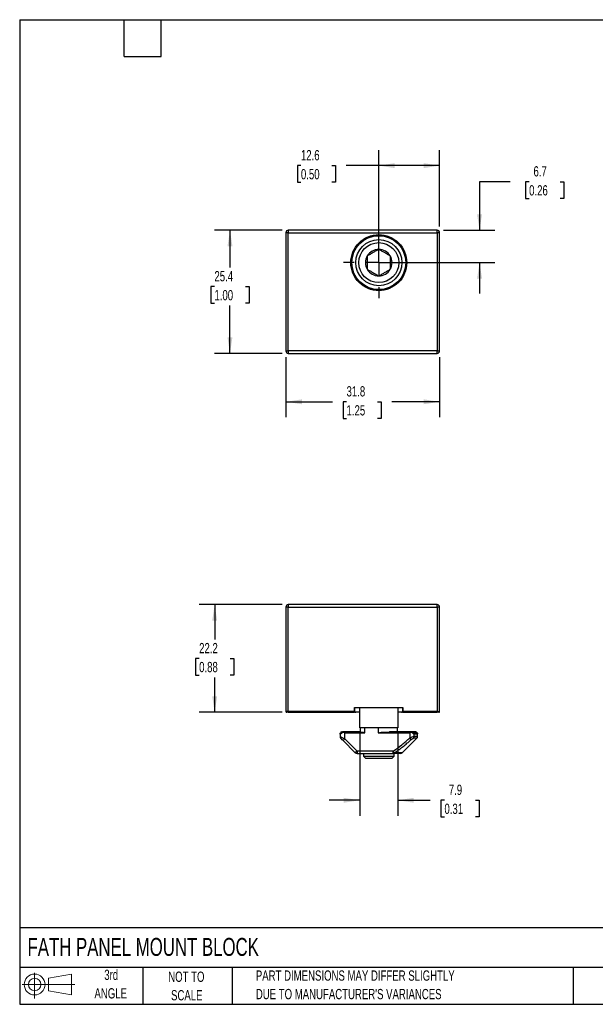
# Model space of a CAD drawing. Header units: millimetres. Extents: x 6 to 273, y 6 to 210.
# Tile 1 of 2: x 6 to 125, y 6 to 210. Entities that reach past the tile are written whole.
import ezdxf

# ---------------------------------------------------------------- set-up
doc = ezdxf.new("R2010")
doc.units = ezdxf.units.MM
doc.linetypes.add('CENTERX2', pattern=[20.32, 12.7, -2.54, 2.54, -2.54])
doc.layers.add('CENTER', color=40, linetype='CENTERX2')
doc.layers.add('SLD-DEFPOINTS', color=7, linetype='Continuous')
doc.layers.add('DIMENSIONS', color=140, linetype='Continuous', lineweight=25)
doc.layers.add('TEXT', color=140, linetype='Continuous', lineweight=25)
doc.styles.add('SLDTEXTSTYLE0', font='TXT', dxfattribs={"width": 0.7})
doc.dimstyles.new('SLDDIMSTYLE0', dxfattribs={"dimtxt": 2.158008, "dimasz": 3.302, "dimexe": 0, "dimexo": 0.0625, "dimgap": 0.539502, "dimtad": 0, "dimtih": 1, "dimtoh": 1, "dimdec": 1, "dimrnd": 1e-09, "dimzin": 12, "dimdsep": 46, "dimtxsty": 'SLDTEXTSTYLE0', "dimsah": 1, "dimcen": 0.09, "dimadec": 0, "dimazin": 3, "dimtfac": 1, "dimtdec": 1, "dimtofl": 0, "dimtmove": 0, "dimatfit": 3, "dimfxl": 0, "dimfrac": 2, "dimtolj": 1, "dimtzin": 12, "dimarcsym": 0})
doc.dimstyles.new('SLDDIMSTYLE1', dxfattribs={"dimtxt": 2.158008, "dimasz": 3.302, "dimexe": 0, "dimexo": 0.0625, "dimgap": 0.539502, "dimtad": 0, "dimtih": 1, "dimtoh": 1, "dimdec": 1, "dimrnd": 1e-09, "dimzin": 12, "dimdsep": 46, "dimtxsty": 'SLDTEXTSTYLE0', "dimsah": 1, "dimcen": 0.09, "dimadec": 0, "dimazin": 3, "dimtfac": 1, "dimtdec": 1, "dimtmove": 0, "dimatfit": 0, "dimfxl": 0, "dimfrac": 2, "dimtolj": 1, "dimtzin": 12, "dimarcsym": 0})

# ---------------------------------------------------------------- blocks, each defined once
blk = doc.blocks.new('Block11')
at = {"color": 7, "linetype": 'Continuous', "lineweight": 18}
for p, q in [((2.59, 5.31), (2.59, 0)), ((5.48, 4.17), (10.18, 5.03)), ((5.48, 1.6), (5.48, 4.17)), ((10.18, 5.03), (10.18, 0.73)), ((0, 2.88), (10.87, 2.88)), ((5.48, 1.6), (10.18, 0.73))]:
    blk.add_line(p, q, dxfattribs=at)
for radius in [2.15, 1.29]:
    blk.add_circle((2.59, 2.88), radius, dxfattribs=at)
blk = doc.blocks.new('Block12')
at = {"layer": 'SLD-DEFPOINTS'}
blk.add_blockref('Block11', (0, 0), dxfattribs=at)
blk = doc.blocks.new('SW_NOTE_0_2')
at = {"layer": 'TEXT', "color": 0, "char_height": 2.1167, "attachment_point": 1, "style": 'SLDTEXTSTYLE0'}
for s, insert in [('PART DIMENSIONS MAY DIFFER SLIGHTLY', (0, 2.73)), ("DUE TO MANUFACTURER'S VARIANCES", (0, -1.09))]:
    blk.add_mtext(s, dxfattribs=dict(at, insert=insert))
blk = doc.blocks.new('SW_NOTE_0_3')
at = {"layer": 'TEXT', "color": 0, "char_height": 2.117, "attachment_point": 2, "style": 'SLDTEXTSTYLE0'}
for s, insert in [('NOT TO', (5.26, 2.73)), ('SCALE', (5.35, -1.09))]:
    blk.add_mtext(s, dxfattribs=dict(at, insert=insert))
blk = doc.blocks.new('SW_NOTE_0_4')
at = {"layer": 'TEXT', "color": 0, "char_height": 2.117, "attachment_point": 2, "style": 'SLDTEXTSTYLE0'}
for s, insert in [('3rd', (2.32, 2.73)), ('ANGLE', (2.22, -1.09))]:
    blk.add_mtext(s, dxfattribs=dict(at, insert=insert))
blk = doc.blocks.new('_D')
at = {"layer": 'DIMENSIONS'}
for p, q in [((60.56, 88.83), (43.44, 88.83)), ((46.62, 88.83), (46.62, 81.63)), ((43.41, 77.71), (42.69, 77.71)), ((42.69, 77.71), (42.69, 74.28)), ((49.82, 77.71), (50.55, 77.71)), ((50.55, 77.71), (50.55, 74.28)), ((42.69, 74.28), (43.41, 74.28)), ((46.62, 66.61), (46.62, 73.8)), ((50.55, 74.28), (49.82, 74.28)), ((60.56, 66.61), (43.44, 66.61))]:
    blk.add_line(p, q, dxfattribs=at)
for points in [[(46.62, 88.83), (46.11, 85.53), (47.13, 85.53)], [(46.62, 66.61), (47.13, 69.91), (46.11, 69.91)]]:
    blk.add_solid(points, dxfattribs=at)
at = {"layer": 'DIMENSIONS', "char_height": 2.117, "attachment_point": 1, "style": 'SLDTEXTSTYLE0'}
for s, insert in [('22.2', (43.41, 80.92)), ('0.88', (43.41, 77.01))]:
    blk.add_mtext(s, dxfattribs=dict(at, insert=insert))
blk = doc.blocks.new('_D_1')
at = {"layer": 'DIMENSIONS'}
for p, q in [((76.59, 62.16), (76.59, 45.28)), ((84.44, 62.16), (84.44, 45.28)), ((76.59, 48.46), (70.24, 48.46)), ((84.44, 48.46), (91.15, 48.46)), ((94.07, 48.46), (93.35, 48.46)), ((93.35, 48.46), (93.35, 45.03)), ((100.48, 48.46), (101.21, 48.46)), ((101.21, 48.46), (101.21, 45.03)), ((93.35, 45.03), (94.07, 45.03)), ((101.21, 45.03), (100.48, 45.03))]:
    blk.add_line(p, q, dxfattribs=at)
for points in [[(76.59, 48.46), (73.28, 48.97), (73.28, 47.95)], [(84.44, 48.46), (87.74, 47.95), (87.74, 48.97)]]:
    blk.add_solid(points, dxfattribs=at)
at = {"layer": 'DIMENSIONS', "char_height": 2.117, "attachment_point": 1, "style": 'SLDTEXTSTYLE0'}
for s, insert in [('7.9', (94.97, 51.67)), ('0.31', (94.07, 47.76))]:
    blk.add_mtext(s, dxfattribs=dict(at, insert=insert))
blk = doc.blocks.new('_D_5')
at = {"layer": 'DIMENSIONS'}
for p, q in [((107.67, 176.09), (101.32, 176.09)), ((101.32, 176.09), (101.32, 166.09)), ((111.56, 176.09), (110.84, 176.09)), ((110.84, 176.09), (110.84, 172.67)), ((117.97, 176.09), (118.7, 176.09)), ((118.7, 176.09), (118.7, 172.67)), ((110.84, 172.67), (111.56, 172.67)), ((118.7, 172.67), (117.97, 172.67)), ((93.85, 166.09), (104.5, 166.09)), ((81.78, 159.41), (104.5, 159.41)), ((101.32, 159.41), (101.32, 153.06))]:
    blk.add_line(p, q, dxfattribs=at)
for points in [[(101.32, 166.09), (101.83, 169.4), (100.81, 169.4)], [(101.32, 159.41), (100.81, 156.11), (101.83, 156.11)]]:
    blk.add_solid(points, dxfattribs=at)
at = {"layer": 'DIMENSIONS', "char_height": 2.117, "attachment_point": 1, "style": 'SLDTEXTSTYLE0'}
for s, insert in [('6.7', (112.46, 179.31)), ('0.26', (111.56, 175.39))]:
    blk.add_mtext(s, dxfattribs=dict(at, insert=insert))
blk = doc.blocks.new('_D_6')
at = {"layer": 'DIMENSIONS'}
for p, q in [((80.51, 160.68), (80.51, 182.61)), ((93.08, 166.86), (93.08, 182.61)), ((64.43, 179.43), (63.71, 179.43)), ((63.71, 179.43), (63.71, 176)), ((70.84, 179.43), (71.57, 179.43)), ((71.57, 179.43), (71.57, 176)), ((80.51, 179.43), (73.77, 179.43)), ((93.08, 179.43), (80.51, 179.43)), ((63.71, 176), (64.43, 176)), ((71.57, 176), (70.84, 176))]:
    blk.add_line(p, q, dxfattribs=at)
for points in [[(80.51, 179.43), (83.81, 178.92), (83.81, 179.94)], [(93.08, 179.43), (89.78, 179.94), (89.78, 178.92)]]:
    blk.add_solid(points, dxfattribs=at)
at = {"layer": 'DIMENSIONS', "char_height": 2.117, "attachment_point": 1, "style": 'SLDTEXTSTYLE0'}
for s, insert in [('12.6', (64.43, 182.64)), ('0.50', (64.43, 178.73))]:
    blk.add_mtext(s, dxfattribs=dict(at, insert=insert))
blk = doc.blocks.new('_D_7')
at = {"layer": 'DIMENSIONS'}
for p, q in [((61.33, 139.92), (61.33, 127.52)), ((93.08, 139.92), (93.08, 127.52)), ((61.33, 130.69), (70.93, 130.69)), ((73.85, 130.69), (73.13, 130.69)), ((73.13, 130.69), (73.13, 127.26)), ((80.26, 130.69), (80.99, 130.69)), ((80.99, 130.69), (80.99, 127.26)), ((93.08, 130.69), (83.19, 130.69)), ((73.13, 127.26), (73.85, 127.26)), ((80.99, 127.26), (80.26, 127.26))]:
    blk.add_line(p, q, dxfattribs=at)
for points in [[(61.33, 130.69), (64.64, 130.19), (64.64, 131.2)], [(93.08, 130.69), (89.78, 131.2), (89.78, 130.19)]]:
    blk.add_solid(points, dxfattribs=at)
at = {"layer": 'DIMENSIONS', "char_height": 2.117, "attachment_point": 1, "style": 'SLDTEXTSTYLE0'}
for s, insert in [('31.8', (73.85, 133.91)), ('1.25', (73.85, 129.99))]:
    blk.add_mtext(s, dxfattribs=dict(at, insert=insert))
blk = doc.blocks.new('_D_8')
at = {"layer": 'DIMENSIONS'}
for p, q in [((60.56, 166.09), (46.6, 166.09)), ((49.78, 166.09), (49.78, 158.38)), ((46.57, 154.46), (45.85, 154.46)), ((45.85, 154.46), (45.85, 151.03)), ((52.99, 154.46), (53.71, 154.46)), ((53.71, 154.46), (53.71, 151.03)), ((45.85, 151.03), (46.57, 151.03)), ((49.78, 140.69), (49.78, 150.55)), ((53.71, 151.03), (52.99, 151.03)), ((60.56, 140.69), (46.6, 140.69))]:
    blk.add_line(p, q, dxfattribs=at)
for points in [[(49.78, 166.09), (49.27, 162.79), (50.29, 162.79)], [(49.78, 140.69), (50.29, 144), (49.27, 144)]]:
    blk.add_solid(points, dxfattribs=at)
at = {"layer": 'DIMENSIONS', "char_height": 2.117, "attachment_point": 1, "style": 'SLDTEXTSTYLE0'}
for s, insert in [('25.4', (46.57, 157.68)), ('1.00', (46.57, 153.76))]:
    blk.add_mtext(s, dxfattribs=dict(at, insert=insert))
blk = doc.blocks.new('SW_CENTERMARKSYMBOL_1')
at = {"layer": 'CENTER', "color": 0}
for p, q in [((0, 5.08), (0, 7.3025)), ((0, 0), (0, 2.54)), ((-5.08, 0), (-7.3025, 0)), ((0, 0), (-2.54, 0)), ((0, 0), (0, -2.54)), ((0, 0), (2.54, 0)), ((5.08, 0), (7.3025, 0)), ((0, -5.08), (0, -7.3025))]:
    blk.add_line(p, q, dxfattribs=at)

msp = doc.modelspace()

# ---------------------------------------------------------------- linework, layer by layer
for p, q in [((61.33, 165.59), (61.33, 141.19)), ((61.83, 165.59), (61.33, 165.59)), ((61.83, 166.09), (61.83, 165.59)), ((92.58, 166.09), (61.83, 166.09)), ((61.83, 141.19), (61.83, 165.59)), ((61.83, 165.59), (92.58, 165.59)), ((92.58, 165.59), (92.58, 166.09)), ((92.58, 165.59), (92.58, 141.19)), ((93.08, 165.59), (92.58, 165.59)), ((93.08, 141.19), (93.08, 165.59)), ((61.33, 141.19), (61.83, 141.19)), ((92.58, 141.19), (61.83, 141.19)), ((61.83, 141.19), (61.83, 140.69)), ((61.83, 140.69), (92.58, 140.69)), ((92.58, 140.69), (92.58, 141.19)), ((92.58, 141.19), (93.08, 141.19)), ((61.33, 88.33), (61.33, 66.81)), ((61.83, 88.33), (61.33, 88.33)), ((61.83, 88.83), (61.83, 88.33)), ((92.58, 88.83), (61.83, 88.83)), ((61.83, 88.33), (92.58, 88.33)), ((61.83, 66.81), (61.83, 88.33)), ((92.58, 88.33), (92.58, 88.83)), ((92.58, 88.33), (92.58, 66.81)), ((93.08, 88.33), (92.58, 88.33)), ((93.08, 66.81), (93.08, 88.33)), ((75.51, 67.61), (85.51, 67.61)), ((75.51, 66.81), (75.51, 67.61)), ((75.57, 66.81), (75.57, 67.61)), ((76.59, 63.43), (76.59, 67.61)), ((84.44, 67.61), (84.44, 63.43)), ((85.42, 67.61), (85.42, 66.81)), ((85.51, 67.61), (85.51, 66.81)), ((61.83, 66.81), (61.33, 66.81)), ((61.83, 66.81), (61.83, 66.61)), ((75.51, 66.81), (61.83, 66.81)), ((61.83, 66.61), (75.51, 66.61)), ((75.51, 66.61), (75.51, 66.81)), ((76.59, 66.61), (75.77, 66.61)), ((85.22, 66.61), (84.44, 66.61)), ((92.58, 66.81), (85.51, 66.81)), ((85.51, 66.81), (85.51, 66.61)), ((85.51, 66.61), (92.58, 66.61)), ((92.58, 66.61), (92.58, 66.81)), ((92.58, 66.81), (93.08, 66.81)), ((84.44, 63.43), (76.59, 63.43)), ((76.66, 63.43), (76.66, 62.61)), ((77.66, 62.38), (77.66, 63.43)), ((80.36, 63.43), (80.36, 62.38)), ((84.36, 62.61), (84.36, 63.43)), ((72.51, 62.11), (72.51, 61.62)), ((72.84, 62.58), (76.69, 62.58)), ((76.67, 62.61), (73.01, 62.61)), ((73.16, 60.76), (73.51, 61.12)), ((77.35, 62.43), (73.2, 62.43)), ((73.51, 61.12), (73.51, 62.38)), ((73.51, 62.38), (77.66, 62.38)), ((76.02, 58.61), (73.51, 61.12)), ((80.36, 62.38), (86.9, 62.38)), ((87.22, 62.43), (80.98, 62.43)), ((82.73, 62.58), (87.54, 62.58)), ((87.38, 62.61), (82.83, 62.61)), ((85.36, 58.25), (88.36, 61.26)), ((86.9, 62.38), (86.9, 61.33)), ((87.22, 60.98), (86.9, 61.33)), ((87.74, 62.61), (87.38, 62.61)), ((87.6, 62.58), (87.89, 62.58)), ((88.36, 61.26), (87.68, 61.26)), ((87.94, 62.61), (87.74, 62.61)), ((87.82, 61.62), (87.82, 62.11)), ((88.51, 62.11), (87.82, 62.11)), ((88.51, 61.62), (87.82, 61.62)), ((87.93, 62.58), (88.1, 62.58)), ((88.01, 62.61), (87.94, 62.61)), ((88.12, 62.58), (88.18, 62.58)), ((88.51, 61.62), (88.51, 62.11)), ((73.16, 60.76), (75.66, 58.25)), ((76.02, 58.61), (75.66, 58.25)), ((83.51, 58.61), (76.02, 58.61)), ((76.02, 58.61), (76.02, 58.11)), ((76.02, 58.11), (83.51, 58.11)), ((77.34, 58.11), (77.34, 57.59)), ((77.34, 57.59), (77.84, 57.08)), ((77.34, 57.59), (83.69, 57.59)), ((83.18, 57.08), (77.84, 57.08)), ((83.18, 57.08), (83.69, 57.59)), ((83.51, 58.11), (83.51, 58.61)), ((83.69, 57.59), (83.69, 58.11)), ((85.36, 58.25), (83.74, 58.25))]:
    msp.add_line(p, q)
at = {"flags": 128}
msp.add_lwpolyline([(88.18, 62.58), (88.11, 62.6), (88.01, 62.61)], dxfattribs=at)
for radius in [5.67, 5.56, 4.76, 4.13]:
    msp.add_circle((80.51, 159.41), radius)
for centre, radius, start, end in [((61.83, 165.59), 0.5, 90, 180), ((92.58, 165.59), 0.5, 0, 90), ((80.51, 159.41), 2.75, 150, 210), ((80.51, 159.41), 2.75, 90, 150), ((80.51, 159.41), 2.75, 30, 90), ((80.51, 159.41), 2.75, 330, 30), ((80.51, 159.41), 2.75, 210, 270), ((80.51, 159.41), 2.75, 270, 330), ((61.83, 141.19), 0.5, 180, 270), ((92.58, 141.19), 0.5, 270, 0), ((61.83, 88.33), 0.5, 90, 180), ((92.58, 88.33), 0.5, 0, 90), ((61.53, 66.81), 0.2, 180, 270), ((75.77, 66.81), 0.2, 180, 270), ((85.22, 66.81), 0.2, 270, 0), ((92.88, 66.81), 0.2, 270, 0), ((73.01, 62.11), 0.5, 172.3304, 175.248), ((73.01, 61.62), 0.5, 180, 193.745), ((73.01, 61.62), 0.5, 207.5075, 225), ((73.01, 62.11), 0.5, 109.7084, 145.6007), ((73.51, 62.8), 1, 204.1384, 220.5416), ((73.51, 61.5), 1, 113.8447, 139.4584), ((77.66, 62.8), 1, 192.7508, 201.7595), ((80.36, 65.8), 4, 302.576, 306.3726), ((86.9, 61.5), 1, 40.5416, 66.1553), ((86.9, 62.8), 1, 319.4584, 325.3012), ((87.29, 61.61), 0.525, 318.1628, 0.3911), ((88.01, 61.62), 0.5, 315, 0), ((88.01, 62.11), 0.5, 0, 30.712), ((76.02, 58.61), 0.5, 225, 270), ((83.49, 58.4), 0.292, 273.5357, 330.1943), ((85, 58.61), 0.5, 270, 315)]:
    msp.add_arc(centre, radius, start, end)
for points, knots in [([(80.51, 153.64), (78.98, 153.64), (77.51, 154.25), (75.35, 156.42), (74.74, 157.88), (74.74, 160.94), (75.35, 162.41), (77.51, 164.58), (78.98, 165.19), (80.51, 165.19)], [0, 0, 0, 0, 0.25, 0.25, 0.5, 0.5, 0.75, 0.75, 1, 1, 1, 1]), ([(80.51, 165.19), (82.04, 165.19), (83.51, 164.58), (85.67, 162.41), (86.28, 160.94), (86.28, 157.88), (85.67, 156.42), (83.51, 154.25), (82.04, 153.64), (80.51, 153.64)], [0, 0, 0, 0, 0.25, 0.25, 0.5, 0.5, 0.75, 0.75, 1, 1, 1, 1]), ([(80.51, 162.16), (80.33, 162.06), (80.13, 161.95), (79.84, 161.78), (79.74, 161.72), (79.53, 161.6), (79.43, 161.54), (79.12, 161.36), (78.91, 161.24), (78.51, 161.01), (78.32, 160.9), (78.13, 160.79)], [0, 0, 0, 0, 0.25, 0.25, 0.375, 0.375, 0.5, 0.5, 0.75, 0.75, 1, 1, 1, 1]), ([(78.13, 160.79), (78.13, 160.57), (78.13, 160.35), (78.13, 160.01), (78.13, 159.9), (78.13, 159.66), (78.13, 159.54), (78.13, 159.18), (78.13, 158.94), (78.13, 158.48), (78.13, 158.26), (78.13, 158.04)], [0, 0, 0, 0, 0.25, 0.25, 0.375, 0.375, 0.5, 0.5, 0.75, 0.75, 1, 1, 1, 1]), ([(82.89, 160.79), (82.71, 160.9), (82.52, 161.01), (82.22, 161.18), (82.12, 161.23), (81.92, 161.35), (81.81, 161.41), (81.5, 161.59), (81.29, 161.71), (80.89, 161.94), (80.7, 162.06), (80.51, 162.16)], [0, 0, 0, 0, 0.25, 0.25, 0.375, 0.375, 0.5, 0.5, 0.75, 0.75, 1, 1, 1, 1]), ([(82.89, 160.79), (82.89, 160.57), (82.89, 160.35), (82.89, 159.9), (82.89, 159.66), (82.89, 159.18), (82.89, 158.94), (82.89, 158.48), (82.89, 158.26), (82.89, 158.04)], [0, 0, 0, 0, 0.25, 0.25, 0.5, 0.5, 0.75, 0.75, 1, 1, 1, 1]), ([(78.13, 158.04), (78.32, 157.93), (78.51, 157.82), (78.8, 157.65), (78.9, 157.59), (79.11, 157.48), (79.21, 157.41), (79.52, 157.23), (79.73, 157.12), (80.13, 156.88), (80.32, 156.77), (80.51, 156.66)], [0, 0, 0, 0, 0.25, 0.25, 0.375, 0.375, 0.5, 0.5, 0.75, 0.75, 1, 1, 1, 1]), ([(80.51, 156.66), (80.7, 156.77), (80.89, 156.88), (81.18, 157.05), (81.28, 157.11), (81.49, 157.23), (81.59, 157.29), (81.91, 157.47), (82.11, 157.59), (82.51, 157.82), (82.71, 157.93), (82.89, 158.04)], [0, 0, 0, 0, 0.25, 0.25, 0.375, 0.375, 0.5, 0.5, 0.75, 0.75, 1, 1, 1, 1]), ([(72.51, 62.11), (72.51, 62.16), (72.52, 62.21), (72.55, 62.3), (72.57, 62.35), (72.6, 62.39)], [0, 0, 0, 0, 0.5, 0.5, 1, 1, 1, 1]), ([(72.51, 61.62), (72.51, 61.61), (72.51, 61.61), (72.53, 61.61), (72.53, 61.6)], [0, 0, 0, 0, 0.961132, 1, 1, 1, 1]), ([(72.53, 61.61), (72.53, 61.56), (72.52, 61.47), (72.57, 61.38), (72.6, 61.34)], [0, 0, 0, 0, 0.51791, 1, 1, 1, 1]), ([(72.53, 61.6), (72.55, 61.6), (72.58, 61.58), (72.67, 61.53), (72.83, 61.46), (73.03, 61.35), (73.28, 61.23), (73.43, 61.16), (73.51, 61.12)], [0, 0, 0, 0, 0.128119, 0.267324, 0.413345, 0.655929, 0.815335, 1, 1, 1, 1]), ([(73.16, 60.76), (73.03, 60.89), (72.9, 61.02), (72.71, 61.21), (72.66, 61.26), (72.66, 61.26)], [0, 0, 0, 0, 0.5, 0.5, 1, 1, 1, 1]), ([(73.51, 62.38), (73.44, 62.39), (73.37, 62.41), (73.27, 62.42), (73.24, 62.43), (73.17, 62.43), (73.14, 62.43), (73.11, 62.41)], [0, 0, 0, 0, 0.5, 0.5, 0.75, 0.75, 1, 1, 1, 1]), ([(76.69, 62.58), (76.68, 62.59), (76.68, 62.6), (76.68, 62.61), (76.67, 62.61), (76.67, 62.61)], [0, 0, 0, 0, 0.435953, 0.871858, 1, 1, 1, 1]), ([(80.36, 62.38), (80.37, 62.38), (80.48, 62.39), (80.67, 62.41), (80.87, 62.43), (80.96, 62.43), (80.98, 62.43)], [0, 0, 0, 0, 0.020202, 0.568078, 0.895691, 1, 1, 1, 1]), ([(82.83, 62.61), (82.82, 62.61), (82.8, 62.61), (82.77, 62.6), (82.74, 62.58), (82.73, 62.58)], [0, 0, 0, 0, 0.104143, 0.78133, 1, 1, 1, 1]), ([(83.51, 58.61), (84.11, 59.01), (84.68, 59.46), (85.81, 60.38), (86.36, 60.85), (86.9, 61.33)], [0, 0, 0, 0, 0.5, 0.5, 1, 1, 1, 1]), ([(83.74, 58.25), (83.83, 58.31), (84.02, 58.44), (84.3, 58.63), (84.6, 58.84), (84.9, 59.07), (85.21, 59.3), (85.69, 59.69), (86.37, 60.24), (86.92, 60.72), (87.22, 60.98)], [0, 0, 0, 0, 0.074442, 0.152315, 0.233726, 0.318755, 0.407467, 0.499909, 0.735943, 1, 1, 1, 1]), ([(87.31, 62.41), (87.28, 62.43), (87.25, 62.43), (87.18, 62.43), (87.14, 62.42), (87.04, 62.41), (86.97, 62.39), (86.9, 62.38)], [0, 0, 0, 0, 0.25, 0.25, 0.5, 0.5, 1, 1, 1, 1]), ([(86.9, 61.33), (87.07, 61.41), (87.24, 61.47), (87.57, 61.58), (87.73, 61.62), (87.82, 61.62)], [0, 0, 0, 0, 0.5, 0.5, 1, 1, 1, 1]), ([(87.22, 60.98), (87.24, 61), (87.28, 61.04), (87.35, 61.09), (87.41, 61.14), (87.48, 61.18), (87.54, 61.21), (87.6, 61.24), (87.65, 61.26), (87.67, 61.26), (87.68, 61.26)], [0, 0, 0, 0, 0.1319853, 0.2581073, 0.3801233, 0.4999779, 0.6262787, 0.7500063, 0.8770136, 1, 1, 1, 1]), ([(87.54, 62.58), (87.52, 62.59), (87.47, 62.6), (87.42, 62.61), (87.38, 62.61)], [0, 0, 0, 0, 0.413372, 1, 1, 1, 1]), ([(87.38, 62.61), (87.41, 62.61), (87.47, 62.61), (87.54, 62.59), (87.58, 62.58), (87.6, 62.58)], [0, 0, 0, 0, 0.410699, 0.744007, 1, 1, 1, 1]), ([(87.54, 62.58), (87.62, 62.55), (87.68, 62.49), (87.74, 62.36), (87.74, 62.3), (87.73, 62.23)], [0, 0, 0, 0, 0.5, 0.5, 1, 1, 1, 1]), ([(88.11, 62.15), (88.07, 62.24), (88.01, 62.33), (87.88, 62.44), (87.83, 62.47), (87.72, 62.53), (87.66, 62.56), (87.6, 62.58)], [0, 0, 0, 0, 0.5, 0.5, 0.75, 0.75, 1, 1, 1, 1]), ([(87.89, 62.58), (87.87, 62.59), (87.82, 62.6), (87.77, 62.61), (87.74, 62.61)], [0, 0, 0, 0, 0.412807, 1, 1, 1, 1]), ([(87.74, 62.61), (87.77, 62.61), (87.81, 62.61), (87.88, 62.59), (87.92, 62.58), (87.93, 62.58)], [0, 0, 0, 0, 0.413155, 0.746468, 1, 1, 1, 1]), ([(87.89, 62.58), (88, 62.54), (88.06, 62.47), (88.13, 62.31), (88.13, 62.23), (88.11, 62.15)], [0, 0, 0, 0, 0.5, 0.5, 1, 1, 1, 1]), ([(88.37, 62.15), (88.34, 62.24), (88.29, 62.32), (88.15, 62.48), (88.05, 62.54), (87.93, 62.58)], [0, 0, 0, 0, 0.5, 0.5, 1, 1, 1, 1]), ([(88.1, 62.58), (88.08, 62.59), (88.03, 62.6), (87.98, 62.61), (87.94, 62.61)], [0, 0, 0, 0, 0.4117399, 1, 1, 1, 1]), ([(87.94, 62.61), (87.97, 62.61), (88.01, 62.61), (88.07, 62.59), (88.11, 62.58), (88.12, 62.58)], [0, 0, 0, 0, 0.41356, 0.746878, 1, 1, 1, 1]), ([(88.18, 62.58), (88.16, 62.59), (88.1, 62.6), (88.04, 62.61), (88.01, 62.61)], [0, 0, 0, 0, 0.412205, 1, 1, 1, 1]), ([(88.1, 62.58), (88.21, 62.54), (88.28, 62.47), (88.36, 62.32), (88.38, 62.23), (88.37, 62.15)], [0, 0, 0, 0, 0.5, 0.5, 1, 1, 1, 1]), ([(88.49, 62.15), (88.48, 62.24), (88.44, 62.32), (88.32, 62.47), (88.24, 62.54), (88.12, 62.58)], [0, 0, 0, 0, 0.5, 0.5, 1, 1, 1, 1]), ([(88.18, 62.58), (88.29, 62.54), (88.37, 62.47), (88.47, 62.32), (88.49, 62.23), (88.49, 62.15)], [0, 0, 0, 0, 0.5, 0.5, 1, 1, 1, 1]), ([(83.74, 58.25), (83.72, 58.29), (83.68, 58.34), (83.6, 58.47), (83.55, 58.54), (83.51, 58.61)], [0, 0, 0, 0, 0.5, 0.5, 1, 1, 1, 1])]:
    msp.add_open_spline(points, degree=3, knots=knots)
for points in [[(61.83, 66.61), (61.67, 66.61), (61.53, 66.61), (61.53, 66.61)], [(92.88, 66.61), (92.88, 66.61), (92.75, 66.61), (92.58, 66.61)], [(72.84, 62.58), (72.9, 62.6), (72.95, 62.61), (73.01, 62.61)], [(77.35, 62.43), (77.45, 62.43), (77.56, 62.4), (77.66, 62.38)], [(87.73, 62.23), (87.76, 62.19), (87.79, 62.15), (87.82, 62.11)], [(85, 58.11), (85, 58.11), (84.46, 58.11), (83.51, 58.11)]]:
    msp.add_open_spline(points, degree=3)
at = {"layer": 'TEXT'}
for p, q in [((6.35, 209.55), (273.05, 209.55)), ((6.35, 209.55), (6.35, 6.35)), ((27.94, 201.93), (27.94, 209.55)), ((35.56, 201.93), (35.56, 209.55)), ((27.94, 201.93), (35.56, 201.93)), ((273.05, 22.13), (6.35, 22.13)), ((273.05, 13.97), (6.35, 13.97)), ((31.75, 13.97), (31.75, 6.35)), ((50.21, 13.97), (50.21, 6.35)), ((120.65, 13.97), (120.65, 6.35)), ((6.35, 6.35), (273.05, 6.35))]:
    msp.add_line(p, q, dxfattribs=at)

# ---------------------------------------------------------------- block references
at = {"layer": 'CENTER'}
msp.add_blockref('SW_CENTERMARKSYMBOL_1', (80.51, 159.41), dxfattribs=at)
at = {"layer": 'SLD-DEFPOINTS'}
msp.add_blockref('Block12', (6.84, 7.55), dxfattribs=at)
at = {"layer": 'TEXT'}
for name, p in [('SW_NOTE_0_4', (22.93, 10.76)), ('SW_NOTE_0_3', (35.51, 10.37)), ('SW_NOTE_0_2', (55.12, 10.61))]:
    msp.add_blockref(name, p, dxfattribs=at)

# ---------------------------------------------------------------- texts
at = {"layer": 'TEXT', "insert": (7.97, 20.05), "char_height": 3.7042, "attachment_point": 1, "style": 'SLDTEXTSTYLE0'}
msp.add_mtext('FATH PANEL MOUNT BLOCK', dxfattribs=at)

# ---------------------------------------------------------------- dimensions: what is measured, and where the dimension line sits
at = {"layer": 'DIMENSIONS'}
for base, p1, p2, dimstyle, picture, middle in [((80.51, 179.43), (93.08, 165.59), (80.51, 159.41), 'SLDDIMSTYLE0', '_D_6', (67.64, 179.43)), ((93.08411222, 130.69338058), (61.33411222, 141.19414392), (93.08411222, 141.19414392), 'SLDDIMSTYLE0', '_D_7', (77.05715477, 130.69338058)), ((84.43611222, 48.45797996), (76.58611222, 63.42802831), (84.43611222, 63.42802831), 'SLDDIMSTYLE1', '_D_1', (97.27856887, 48.45797996))]:
    dim = msp.add_linear_dim(base=base, p1=p1, p2=p2, dimstyle=dimstyle, dxfattribs=at)
    dim.commit()
    dim.dimension.update_dxf_attribs({"geometry": picture, "text_midpoint": middle, "dimtype": 160})
for base, p1, p2, dimstyle, picture, middle in [((101.32, 159.41), (92.58, 166.09), (80.51, 159.41), 'SLDDIMSTYLE1', '_D_5', (101.32, 176.09)), ((49.78, 166.09), (61.83, 140.69), (61.83, 166.09), 'SLDDIMSTYLE0', '_D_8', (49.78, 154.46)), ((46.62, 66.61), (61.83, 88.83), (61.83, 66.61), 'SLDDIMSTYLE0', '_D', (46.62, 77.71))]:
    dim = msp.add_linear_dim(base=base, p1=p1, p2=p2, angle=90, dimstyle=dimstyle, dxfattribs=at)
    dim.commit()
    dim.dimension.update_dxf_attribs({"geometry": picture, "text_midpoint": middle, "dimtype": 160})

doc.saveas('drawing.dxf')
